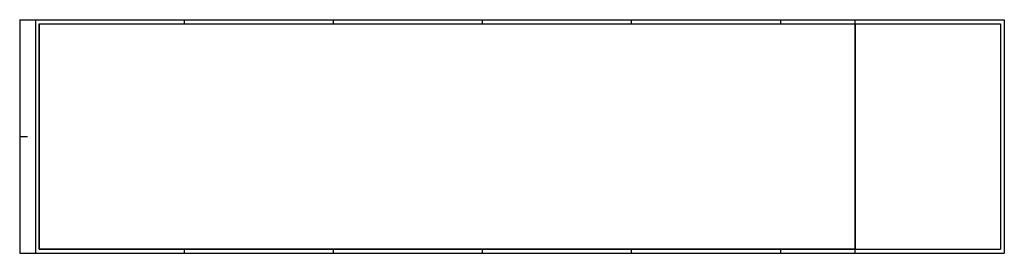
# Model space of a CAD drawing. Header units: metres. Extents: x 0 to 1.26, y 0 to 0.3.
import ezdxf

# ---------------------------------------------------------------- set-up
doc = ezdxf.new("R2010")
doc.units = ezdxf.units.M
doc.header["$MEASUREMENT"] = 0
doc.layers.add('RAM_Trassenplan', color=7, linetype='Continuous', lineweight=25)

msp = doc.modelspace()

# ---------------------------------------------------------------- linework, layer by layer
at = {"layer": 'RAM_Trassenplan'}
for p, q in [((0, 0.297), (0, 0)), ((0, 0.297), (1.255, 0.297)), ((0.02, 0.297), (0.02, 0)), ((0.025, 0.292), (0.025, 0.005)), ((0.025, 0.292), (1.25, 0.292)), ((0.21, 0.292), (0.21, 0.297)), ((0.21, 0.292), (0.21, 0.297)), ((0.4, 0.292), (0.4, 0.297)), ((0.59, 0.292), (0.59, 0.297)), ((0.78, 0.292), (0.78, 0.297)), ((0.97, 0.292), (0.97, 0.297)), ((1.065, 0.292), (1.065, 0.297)), ((1.065, 0.005), (1.065, 0.292)), ((1.25, 0.292), (1.25, 0.005)), ((1.255, 0.297), (1.255, 0)), ((0, 0.1487), (0.01, 0.1487)), ((0, 0), (1.255, 0)), ((0.025, 0.005), (1.25, 0.005)), ((0.21, 0), (0.21, 0.005)), ((0.4, 0), (0.4, 0.005)), ((0.59, 0), (0.59, 0.005)), ((0.78, 0), (0.78, 0.005)), ((0.97, 0), (0.97, 0.005)), ((1.065, 0), (1.065, 0.005))]:
    msp.add_line(p, q, dxfattribs=at)
at = {"layer": 'RAM_Trassenplan', "flags": 128}
msp.add_lwpolyline([(0.025, 0.292), (1.065, 0.292), (1.065, 0.005), (0.025, 0.005), (0.025, 0.292)], close=True, dxfattribs=at)

doc.saveas('drawing.dxf')
